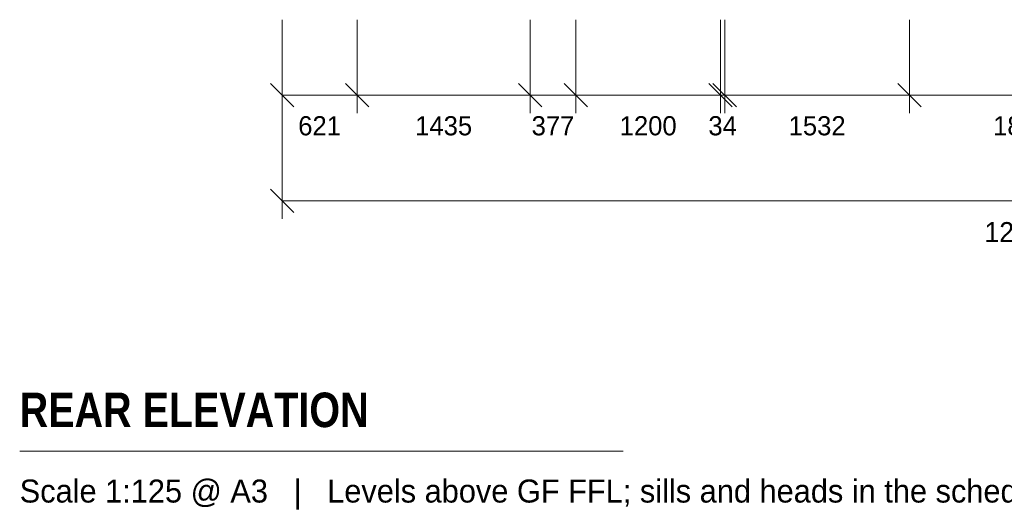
# Model space of a CAD drawing. Header units: millimetres. Extents: x -14427 to 3858, y -4805 to 8167.
# Tile 1 of 39: x -14427 to -6269, y -4805 to -732. Entities that reach past the tile are written whole.
import ezdxf
from ezdxf.enums import TextEntityAlignment as Align

# ---------------------------------------------------------------- set-up
doc = ezdxf.new("R2010")
doc.units = ezdxf.units.MM
for name, color, linetype in [('LINE-INK', 7, 'Continuous'), ('TEXT-INK', 7, 'Continuous'), ('TEXT-STEEL_GREY', 7, 'Continuous')]:
    doc.layers.add(name, color=color, linetype=linetype)
doc.styles.add('OpenSansCondensed-Bold', font='OpenSansCondensed-Bold.ttf')

msp = doc.modelspace()

# ---------------------------------------------------------------- linework, layer by layer
at = {"layer": 'LINE-INK', "lineweight": 5}
for p, q in [((-12253, -732.2), (-12253, -1507.2)), ((-12253, -732.2), (-12253, -2382.2)), ((-11632, -732.2), (-11632, -1507.2)), ((-10197, -732.2), (-10197, -1507.2)), ((-9820, -732.2), (-9820, -1507.2)), ((-8620, -732.2), (-8620, -1507.2)), ((-8586, -732.2), (-8586, -1507.2)), ((-7054, -732.2), (-7054, -1507.2)), ((-12350.2, -1260), (-12155.8, -1454.4)), ((-11729.2, -1260), (-11534.8, -1454.4)), ((-10294.2, -1260), (-10099.8, -1454.4)), ((-9917.2, -1260), (-9722.8, -1454.4)), ((-8717.2, -1260), (-8522.8, -1454.4)), ((-8683.2, -1260), (-8488.8, -1454.4)), ((-7151.2, -1260), (-6956.8, -1454.4)), ((-12253, -1357.2), (0, -1357.2)), ((-12350.2, -2135), (-12155.8, -2329.4)), ((-12253, -2232.2), (0, -2232.2)), ((-14427.4, -4307.2), (-9427.4, -4307.2))]:
    msp.add_line(p, q, dxfattribs=at)

# ---------------------------------------------------------------- texts
at = {"layer": 'TEXT-INK'}
for s, height, p in [('621', 158.75, (-11942.5, -1690.2)), ('1435', 158.75, (-10914.5, -1690.2)), ('377', 158.75, (-10008.5, -1690.2)), ('1200', 158.75, (-9220, -1690.2)), ('34', 158.75, (-8603, -1690.2)), ('1532', 158.75, (-7820, -1690.2)), ('1856', 158.75, (-6126, -1690.2)), ('12253', 165.1, (-6126.5, -2574))]:
    msp.add_text(s, height=height, dxfattribs=at).set_placement(p, align=Align.CENTER)
at = {"layer": 'TEXT-INK', "style": 'OpenSansCondensed-Bold'}
msp.add_text('REAR ELEVATION', height=285.75, dxfattribs=at).set_placement((-14427.4, -4107.2))
at = {"layer": 'TEXT-STEEL_GREY'}
msp.add_text('Scale 1:125 @ A3   |   Levels above GF FFL; sills and heads in the schedule', height=190.5, dxfattribs=at).set_placement((-14427.4, -4732.2))

doc.saveas('drawing.dxf')
